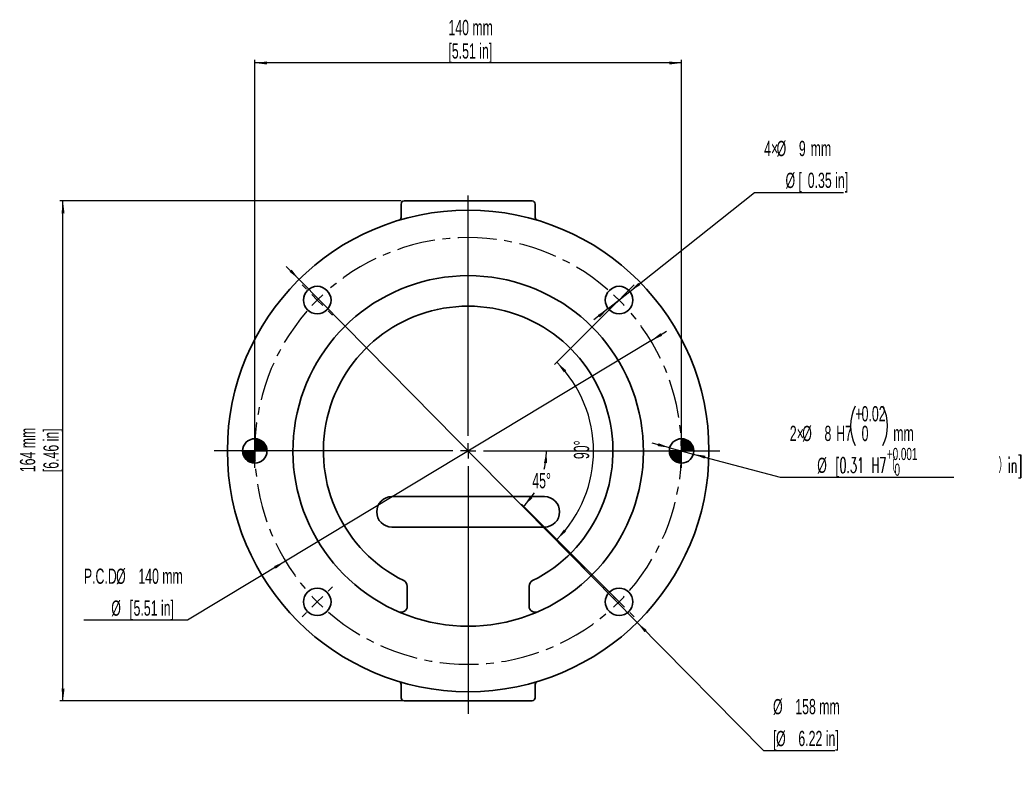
# Model space of a CAD drawing. Header units: millimetres. Extents: x 118 to 287, y 47 to 290.
# Tile 2 of 2: x 125 to 287, y 166 to 290. Entities that reach past the tile are written whole.
import ezdxf

# ---------------------------------------------------------------- set-up
doc = ezdxf.new("R2010")
doc.units = ezdxf.units.MM
doc.linetypes.add('CENTERX2', pattern=[20.32, 12.7, -2.54, 2.54, -2.54])
doc.layers.add('实线', color=7, linetype='Continuous', lineweight=25)
doc.layers.add('标注层', color=3, linetype='Continuous')
doc.styles.add('SLDTEXTSTYLE0', font='TXT', dxfattribs={"width": 0.605})
doc.styles.add('SLDTEXTSTYLE1', font='TXT', dxfattribs={"width": 0.363})
doc.styles.add('SLDTEXTSTYLE4', font='TXT', dxfattribs={"width": 0.31581})
doc.styles.add('SLDTEXTSTYLE5', font='TXT', dxfattribs={"width": 0.544423, "bigfont": 'bigfont'})
doc.dimstyles.new('SLDDIMSTYLE4', dxfattribs={"dimtxt": 2.5, "dimasz": 2, "dimexe": 0, "dimexo": 0.0625, "dimtad": 2, "dimdec": 4, "dimlfac": 2, "dimzin": 12, "dimdsep": 46, "dimtxsty": 'SLDTEXTSTYLE1', "dimsah": 1, "dimcen": 0.09, "dimazin": 3, "dimtfac": 1, "dimtofl": 0, "dimtmove": 0, "dimatfit": 3, "dimfxl": 0, "dimfrac": 2, "dimtolj": 1, "dimtzin": 12, "dimarcsym": 0})
doc.dimstyles.new('SLDDIMSTYLE5', dxfattribs={"dimtxt": 2.5, "dimasz": 2, "dimexe": 0, "dimexo": 0.0625, "dimtad": 0, "dimtih": 1, "dimtoh": 1, "dimdec": 4, "dimlfac": 2, "dimzin": 12, "dimdsep": 46, "dimtxsty": 'SLDTEXTSTYLE1', "dimsah": 1, "dimcen": 0.09, "dimazin": 3, "dimtfac": 1, "dimtofl": 0, "dimtmove": 0, "dimatfit": 3, "dimfxl": 0, "dimfrac": 2, "dimtolj": 1, "dimtzin": 12, "dimarcsym": 0})
doc.dimstyles.new('SLDDIMSTYLE6', dxfattribs={"dimtxt": 2.5, "dimasz": 2, "dimexe": 0, "dimexo": 0.0625, "dimtad": 0, "dimtih": 1, "dimtoh": 1, "dimlfac": 2, "dimrnd": 1e-09, "dimzin": 12, "dimdsep": 46, "dimtxsty": 'SLDTEXTSTYLE4', "dimsah": 1, "dimcen": 0, "dimadec": 0, "dimazin": 3, "dimtfac": 1, "dimtmove": 0, "dimatfit": 3, "dimfxl": 0, "dimfrac": 2, "dimtolj": 1, "dimtzin": 12, "dimarcsym": 0})
doc.dimstyles.new('SLDDIMSTYLE7', dxfattribs={"dimtxt": 2.5, "dimasz": 2, "dimexe": 0, "dimexo": 0.0625, "dimtad": 2, "dimlfac": 2, "dimrnd": 1e-09, "dimzin": 12, "dimdsep": 46, "dimtxsty": 'SLDTEXTSTYLE4', "dimsah": 1, "dimcen": 0.09, "dimadec": 0, "dimazin": 3, "dimtfac": 1, "dimtofl": 0, "dimtmove": 0, "dimatfit": 3, "dimfxl": 0, "dimfrac": 2, "dimtolj": 1, "dimtzin": 12, "dimarcsym": 0})
doc.dimstyles.new('SLDDIMSTYLE8', dxfattribs={"dimtxt": 2.5, "dimasz": 2, "dimexe": 0, "dimexo": 0.0625, "dimtad": 0, "dimtih": 1, "dimtoh": 1, "dimlfac": 2, "dimrnd": 1e-09, "dimzin": 12, "dimdsep": 46, "dimtxsty": 'SLDTEXTSTYLE4', "dimsah": 1, "dimcen": 0, "dimadec": 0, "dimazin": 3, "dimtol": 1, "dimtp": 0.015, "dimtfac": 1, "dimtmove": 0, "dimatfit": 3, "dimfxl": 0, "dimfrac": 2, "dimtolj": 1, "dimarcsym": 0})

# ---------------------------------------------------------------- blocks, each defined once
blk = doc.blocks.new('SW_NOTE_0')
at = {"layer": '实线', "color": 0, "char_height": 2, "attachment_point": 1, "style": 'SLDTEXTSTYLE0'}
for s, insert in [('+0.001', (0, 2.58)), ('0', (1.25, 0))]:
    blk.add_mtext(s, dxfattribs=dict(at, insert=insert))
blk = doc.blocks.new('SW_DOWELSYMBOL_1')
at = {"layer": '标注层'}
blk.add_circle((0, 0), 4, dxfattribs=at)
blk = doc.blocks.new('SW_CENTERMARKSYMBOL_4')
at = {"layer": '标注层', "linetype": 'CENTERX2'}
for p, q in [((-49.5, -44.5), (-49.5, 23)), ((-102.53, 3.54), (-103.94, 4.95)), ((3.54, 3.54), (4.95, 4.95)), ((-98.99, 0), (-100.76, 1.77)), ((-98.99, 0), (-97.23, -1.77)), ((0, 0), (1.77, 1.77)), ((0, 0), (-1.77, -1.77)), ((-95.46, -3.54), (-94.05, -4.95)), ((-3.54, -3.54), (-4.95, -4.95)), ((-49.5, -49.5), (-49.5, -47)), ((-54.5, -49.5), (-122, -49.5)), ((-49.5, -49.5), (-52, -49.5)), ((-49.5, -49.5), (-49.5, -52)), ((-49.5, -49.5), (-47, -49.5)), ((-44.5, -49.5), (23, -49.5)), ((-49.5, -54.5), (-49.5, -122)), ((-95.46, -95.46), (-94.05, -94.05)), ((-3.54, -95.46), (-4.95, -94.05)), ((-98.99, -98.99), (-100.76, -100.76)), ((-98.99, -98.99), (-97.23, -97.23)), ((0, -98.99), (-1.77, -97.23)), ((0, -98.99), (1.77, -100.76)), ((-102.53, -102.53), (-103.94, -103.94)), ((3.54, -102.53), (4.95, -103.94))]:
    blk.add_line(p, q, dxfattribs=at)
for start, end in [(49.0926, 130.9074), (135, 137.0463), (132.9537, 135), (45, 47.0463), (42.9537, 45), (139.0926, 220.9074), (319.0926, 40.9074), (222.9537, 225), (225, 227.0463), (312.9537, 315), (315, 317.0463), (229.0926, 310.9074)]:
    blk.add_arc((-49.5, -49.5), 70, start, end, dxfattribs=at)
blk = doc.blocks.new('SW_DOWELSYMBOL_0')
at = {"layer": '标注层'}
blk.add_circle((0, 0), 4, dxfattribs=at)
blk = doc.blocks.new('SW_CENTERMARKSYMBOL_1_0')
at = {"layer": '标注层'}
for p, q in [((0, 5), (0, 83.75)), ((-5, 0), (-83.38, 0)), ((0, 0), (-2.5, 0)), ((0, 0), (0, 2.5)), ((0, 0), (0, -2.5)), ((0, 0), (2.5, 0)), ((5, 0), (82.6, 0)), ((0, -5), (0, -86.21))]:
    blk.add_line(p, q, dxfattribs=at)
blk = doc.blocks.new('_D_5')
at = {"layer": '实线'}
for p, q in [((223.38, 244.1), (213.17, 233.89)), ((223.38, 195.31), (213.17, 205.52))]:
    blk.add_line(p, q, dxfattribs=at)
blk.add_arc((198.98, 219.7), 20.56, 315, 45, dxfattribs=at)
for points in [[(213.52, 234.24), (214.68, 232.59), (215.05, 232.93)], [(213.52, 205.16), (215.05, 206.48), (214.68, 206.81)]]:
    blk.add_solid(points, dxfattribs=at)
at = {"layer": '实线', "insert": (216.32, 218.36), "char_height": 2.5, "attachment_point": 1, "rotation": 90, "style": 'SLDTEXTSTYLE0'}
blk.add_mtext('90°', dxfattribs=at)
blk = doc.blocks.new('_D_6')
at = {"layer": '实线'}
blk.add_line((223.38, 195.31), (207.71, 210.97), dxfattribs=at)
for start, end in [(346.6267, 0), (315, 327.719)]:
    blk.add_arc((198.98, 219.7), 12.84, start, end, dxfattribs=at)
for points in [[(211.83, 219.7), (211.42, 217.73), (211.92, 217.69)], [(208.06, 210.62), (209.55, 211.98), (209.17, 212.3)]]:
    blk.add_solid(points, dxfattribs=at)
at = {"layer": '实线', "insert": (209.5, 216.07), "char_height": 2.5, "attachment_point": 1, "style": 'SLDTEXTSTYLE0'}
blk.add_mtext('45°', dxfattribs=at)
blk = doc.blocks.new('_D_7')
at = {"layer": '标注层'}
for p, q in [((228.95, 237.77), (231.52, 239.32)), ((228.95, 237.77), (169.01, 201.63)), ((169.01, 201.63), (152.94, 191.94)), ((152.94, 191.94), (135.94, 191.94))]:
    blk.add_line(p, q, dxfattribs=at)
for points in [[(228.95, 237.77), (230.8, 238.59), (230.54, 239.02)], [(169.01, 201.63), (167.17, 200.81), (167.42, 200.38)]]:
    blk.add_solid(points, dxfattribs=at)
at = {"layer": '标注层', "char_height": 2.5, "attachment_point": 1, "style": 'SLDTEXTSTYLE0'}
for s, insert in [('P.C.D.', (135.94, 200.4)), ('%%c', (141.23, 200.39)), ('140', (144.88, 200.4)), ('mm', (148.8, 200.4)), ('%%c', (140.44, 195.17)), ('[', (143.44, 195.17)), ('5.51 in]', (144.09, 195.17))]:
    blk.add_mtext(s, dxfattribs=dict(at, insert=insert))
blk = doc.blocks.new('_D_8')
at = {"layer": '标注层'}
for p, q in [((187.98, 260.7), (132.02, 260.7)), ((132.52, 178.7), (132.52, 260.7)), ((190.36, 178.7), (132.02, 178.7))]:
    blk.add_line(p, q, dxfattribs=at)
for points in [[(132.52, 260.7), (132.27, 258.7), (132.77, 258.7)], [(132.52, 178.7), (132.77, 180.7), (132.27, 180.7)]]:
    blk.add_solid(points, dxfattribs=at)
at = {"layer": '标注层', "char_height": 2.5, "attachment_point": 1, "rotation": 90, "style": 'SLDTEXTSTYLE0'}
for s, insert in [('[6.46 in]', (129.3, 216.21)), ('mm', (125.46, 220.14)), ('164', (125.46, 216.21))]:
    blk.add_mtext(s, dxfattribs=dict(at, insert=insert))
blk = doc.blocks.new('_D_9')
at = {"layer": '标注层'}
for p, q in [((163.98, 216.95), (163.98, 283.84)), ((233.98, 283.34), (163.98, 283.34)), ((233.98, 216.95), (233.98, 283.84))]:
    blk.add_line(p, q, dxfattribs=at)
for points in [[(163.98, 283.34), (165.98, 283.09), (165.98, 283.59)], [(233.98, 283.34), (231.98, 283.59), (231.98, 283.09)]]:
    blk.add_solid(points, dxfattribs=at)
at = {"layer": '标注层', "char_height": 2.5, "attachment_point": 1, "style": 'SLDTEXTSTYLE0'}
for s, insert in [('140', (195.74, 290.4)), ('mm', (199.67, 290.4)), ('[5.51 in]', (195.74, 286.56))]:
    blk.add_mtext(s, dxfattribs=dict(at, insert=insert))
blk = doc.blocks.new('_D_10')
at = {"layer": '标注层'}
for p, q in [((232.05, 220.22), (229.15, 221)), ((232.05, 220.22), (235.91, 219.18)), ((235.91, 219.18), (250.15, 215.37)), ((250.15, 215.37), (278.64, 215.37))]:
    blk.add_line(p, q, dxfattribs=at)
for centre, start, end in [((268.93, 223.83), 153.4349, 206.5651), ((260.56, 223.83), 333.4349, 26.5651)]:
    blk.add_arc(centre, 7.22, start, end, dxfattribs=at)
for points in [[(232.05, 220.22), (230.18, 220.98), (230.05, 220.5)], [(235.91, 219.18), (237.78, 218.43), (237.91, 218.91)]]:
    blk.add_solid(points, dxfattribs=at)
at = {"layer": '标注层', "char_height": 2.5, "attachment_point": 1}
for s, insert, style in [('+', (262.48, 227.05), 'SLDTEXTSTYLE0'), ('0.02', (263.52, 227.05), 'SLDTEXTSTYLE0'), ('2×', (251.74, 223.83), 'SLDTEXTSTYLE0'), ('%%c', (253.78, 223.82), 'SLDTEXTSTYLE0'), ('8', (257.43, 223.83), 'SLDTEXTSTYLE0'), ('H7', (259.36, 223.83), 'SLDTEXTSTYLE0'), ('0', (263.52, 223.82), 'SLDTEXTSTYLE0'), ('mm', (268.71, 223.83), 'SLDTEXTSTYLE0'), ('%%c', (256.24, 218.59), 'SLDTEXTSTYLE0'), ('[', (259.24, 218.6), 'SLDTEXTSTYLE0'), ('0.31 H7\\M+18169              \\M+1816Ain]', (259.88, 218.6), 'SLDTEXTSTYLE5')]:
    blk.add_mtext(s, dxfattribs=dict(at, insert=insert, style=style))
blk = doc.blocks.new('_D_11')
at = {"layer": '标注层'}
for p, q in [((225.49, 245.85), (245.95, 262.11)), ((245.95, 262.11), (260.57, 262.11)), ((221.97, 243.05), (225.49, 245.85)), ((221.97, 243.05), (219.62, 241.18))]:
    blk.add_line(p, q, dxfattribs=at)
for points in [[(225.49, 245.85), (227.21, 246.9), (226.9, 247.29)], [(221.97, 243.05), (220.25, 242), (220.56, 241.61)]]:
    blk.add_solid(points, dxfattribs=at)
at = {"layer": '标注层', "char_height": 2.5, "attachment_point": 1, "style": 'SLDTEXTSTYLE0'}
for s, insert in [('4×', (247.54, 270.57)), ('%%c', (249.58, 270.56)), ('9', (253.23, 270.57)), ('mm', (255.16, 270.57)), ('%%c', (251.04, 265.33)), ('[', (253.16, 265.34)), ('0.35 in]', (254.68, 265.34))]:
    blk.add_mtext(s, dxfattribs=dict(at, insert=insert))
blk = doc.blocks.new('_D_12')
at = {"layer": '标注层'}
for p, q in [((171.26, 247.84), (169.15, 249.98)), ((171.26, 247.84), (226.7, 191.56)), ((226.7, 191.56), (247.4, 170.55)), ((247.4, 170.55), (259.11, 170.55))]:
    blk.add_line(p, q, dxfattribs=at)
for points in [[(171.26, 247.84), (170.03, 249.44), (169.68, 249.09)], [(226.7, 191.56), (227.93, 189.96), (228.28, 190.31)]]:
    blk.add_solid(points, dxfattribs=at)
at = {"layer": '标注层', "char_height": 2.5, "attachment_point": 1, "style": 'SLDTEXTSTYLE0'}
for s, insert in [('%%c', (248.99, 179)), ('158', (252.64, 179.01)), ('mm', (256.56, 179.01)), ('[', (248.99, 173.78)), ('%%c', (249.49, 173.77)), ('6.22 in]', (253.14, 173.78))]:
    blk.add_mtext(s, dxfattribs=dict(at, insert=insert))
blk = doc.blocks.new('SW_DOWELSYMBOL_0_1')
at = {"linetype": 'Continuous', "lineweight": 25}
h = blk.add_hatch(color=0, dxfattribs=at)
edge = h.paths.add_edge_path(flags=0)
edge.add_arc((0, 0), 2, 0, 90)
edge.add_line((0, 2), (0, 0))
edge.add_line((0, 0), (2, 0))
h = blk.add_hatch(color=0, dxfattribs=at)
edge = h.paths.add_edge_path(flags=0)
edge.add_arc((0, 0), 2, 180, 270)
edge.add_line((0, -2), (0, 0))
edge.add_line((0, 0), (-2, 0))
at = {"layer": '实线', "color": 0}
blk.add_circle((0, 0), 2, dxfattribs=at)
blk = doc.blocks.new('SW_DOWELSYMBOL_1_1')
at = {"linetype": 'Continuous', "lineweight": 25}
h = blk.add_hatch(color=0, dxfattribs=at)
edge = h.paths.add_edge_path(flags=0)
edge.add_arc((0, 0), 2, 0, 90)
edge.add_line((0, 2), (0, 0))
edge.add_line((0, 0), (2, 0))
h = blk.add_hatch(color=0, dxfattribs=at)
edge = h.paths.add_edge_path(flags=0)
edge.add_arc((0, 0), 2, 180, 270)
edge.add_line((0, -2), (0, 0))
edge.add_line((0, 0), (-2, 0))
at = {"layer": '实线', "color": 0}
blk.add_circle((0, 0), 2, dxfattribs=at)

msp = doc.modelspace()

# ---------------------------------------------------------------- linework, layer by layer
at = {"color": 179, "linetype": 'Continuous', "lineweight": 35}
for p, q in [((187.981062, 258.013795), (187.981062, 260.202569)), ((188.481063, 260.70257), (209.481063, 260.70257)), ((209.981064, 260.202569), (209.981064, 258.013795)), ((186.481062, 212.202569), (211.481062, 212.202569)), ((211.481062, 207.202569), (186.481062, 207.202569)), ((188.981062, 194.225864), (188.981063, 197.531361)), ((208.981063, 197.531361), (208.981063, 194.225864)), ((187.981063, 179.202569), (187.981062, 181.391344)), ((209.981064, 181.391344), (209.981064, 179.202569)), ((209.481063, 178.702569), (188.481063, 178.702569))]:
    msp.add_line(p, q, dxfattribs=at)
for centre, radius in [((198.981063, 219.702569), 39.5), ((174.232325, 244.451307), 2.25), ((223.7298, 244.451307), 2.25), ((163.981062, 219.702569), 2), ((233.981062, 219.702569), 2), ((174.232325, 194.953832), 2.25), ((223.7298, 194.953832), 2.25)]:
    msp.add_circle(centre, radius, dxfattribs=at)
for centre, radius, start, end in [((188.481063, 260.202569), 0.500001, 89.99998378, 180), ((209.481063, 260.202569), 0.500001, 0, 90.00001622), ((187.481062, 258.013795), 0.5, 286.70834372, 0), ((210.481064, 258.013795), 0.5, 180, 253.29165628), ((198.981063, 219.702569), 28.75, 290.01964663, 249.98035337), ((198.981063, 219.702569), 23.75, 296.38779996, 243.61220004), ((186.481062, 209.702569), 2.5, 90.00000427, 269.99999573), ((211.481062, 209.702569), 2.5, 270, 90), ((187.981063, 197.53136), 1, 0.0000099, 63.61220004), ((209.981063, 197.531361), 1, 116.38779996, 180), ((187.981062, 194.225864), 1, 246.64690777, 0), ((209.981063, 194.225864), 1, 180, 293.35309223), ((198.981063, 219.702569), 28.75, 249.98035337, 290.01964663), ((187.481062, 181.391344), 0.5, 0, 73.29165628), ((210.481064, 181.391344), 0.5, 106.70834372, 180), ((188.481063, 179.202569), 0.500001, 180.00001366, 270.00001622), ((209.481063, 179.202569), 0.500001, 269.99998378, 359.99998634)]:
    msp.add_arc(centre, radius, start, end, dxfattribs=at)
at = {"layer": '实线'}
for p, q in [((223.7298, 244.451307), (225.497567, 246.219074)), ((223.7298, 194.953832), (224.613683, 194.069948))]:
    msp.add_line(p, q, dxfattribs=at)
at = {"layer": '标注层'}
for p, q in [((163.981062, 221.702569), (163.981062, 219.702569)), ((233.981062, 221.702569), (233.981062, 219.702569)), ((163.981062, 219.702569), (161.981062, 219.702569)), ((163.981062, 219.702569), (165.981062, 219.702569)), ((163.981062, 217.702569), (163.981062, 219.702569)), ((233.981062, 219.702569), (231.981062, 219.702569)), ((233.981062, 219.702569), (235.981062, 219.702569)), ((233.981062, 217.702569), (233.981062, 219.702569))]:
    msp.add_line(p, q, dxfattribs=at)
for centre, start, end in [((163.981062, 219.702569), 0, 90), ((233.981062, 219.702569), 360, 90), ((163.981062, 219.702569), 180, 270), ((233.981062, 219.702569), 180, 270)]:
    msp.add_arc(centre, 2, start, end, dxfattribs=at)

# ---------------------------------------------------------------- block references
at = {"color": 7, "linetype": 'Continuous', "xscale": 0.5, "yscale": 0.5, "zscale": 0.5}
for name, p in [('SW_CENTERMARKSYMBOL_1_0', (198.981062, 219.702569)), ('SW_CENTERMARKSYMBOL_4', (223.7298, 244.451307)), ('SW_DOWELSYMBOL_0', (163.981062, 219.702569)), ('SW_DOWELSYMBOL_1', (233.981062, 219.702569))]:
    msp.add_blockref(name, p, dxfattribs=at)
at = {"layer": '实线'}
for name, p in [('SW_DOWELSYMBOL_0_1', (163.981062, 219.702569)), ('SW_DOWELSYMBOL_1_1', (233.981062, 219.702569)), ('SW_NOTE_0', (267.671217, 217.62213))]:
    msp.add_blockref(name, p, dxfattribs=at)

# ---------------------------------------------------------------- dimensions: what is measured, and where the dimension line sits
for base, line2, dimstyle, picture, middle in [((219.54382, 219.702569), ((223.7298, 244.451307), (225.497567, 246.219074)), 'SLDDIMSTYLE4', '_D_5', (219.54382, 219.702569)), ((209.013278, 211.682338), ((201.481062, 219.702569), (240.281028, 219.702569)), 'SLDDIMSTYLE5', '_D_6', (210.847411, 214.787367))]:
    dim = msp.add_angular_dim_2l(base=base, line1=((223.7298, 194.953832), (224.613683, 194.069948)), line2=line2, dimstyle=dimstyle, dxfattribs=at)
    dim.commit()
    dim.dimension.update_dxf_attribs({"geometry": picture, "text_midpoint": middle, "dimtype": 162})
at = {"layer": '标注层'}
dim = msp.add_linear_dim(base=(163.981062, 283.337736), p1=(233.981062, 216.452569), p2=(163.981062, 216.452569), text='<> mm\\P[5.51 in]', dimstyle='SLDDIMSTYLE7', dxfattribs=at)
dim.commit()
dim.dimension.update_dxf_attribs({"geometry": '_D_9', "text_midpoint": (198.981062, 283.337736), "dimtype": 160})
for p1, p2, text, dimstyle, picture, middle in [((225.491258, 245.851223), (221.968342, 243.05139), '4×<> mm\\P      [%%c0.35 in]', 'SLDDIMSTYLE6', '_D_11', (254.050966, 267.338579)), ((226.70228, 191.56391), (171.259845, 247.841228), '<> mm\\P[%%c6.22 in]', 'SLDDIMSTYLE6', '_D_12', (254.050966, 175.780495)), ((169.00771, 201.630543), (228.954415, 237.774596), 'P.C.D.<> mm\\P        [%%c5.51 in]', 'SLDDIMSTYLE6', '_D_7', (143.647919, 197.171809)), ((235.912914, 219.184931), (232.049211, 220.220207), '2×<>H7 mm\\P        [%%c0.31 H7（              ）in]', 'SLDDIMSTYLE8', '_D_10', (265.188466, 221.364066))]:
    dim = msp.add_diameter_dim_2p(p1=p1, p2=p2, text=text, dimstyle=dimstyle, dxfattribs=at)
    dim.commit()
    dim.dimension.update_dxf_attribs({"geometry": picture, "text_midpoint": middle, "dimtype": 163})
dim = msp.add_linear_dim(base=(132.520096, 260.702569), p1=(190.856062, 178.702569), p2=(188.481062, 260.702569), angle=90, text='<> mm \\P[6.46 in]', dimstyle='SLDDIMSTYLE7', dxfattribs=at)
dim.commit()
dim.dimension.update_dxf_attribs({"geometry": '_D_8', "text_midpoint": (132.520096, 219.702569), "dimtype": 160})

doc.saveas('drawing.dxf')
